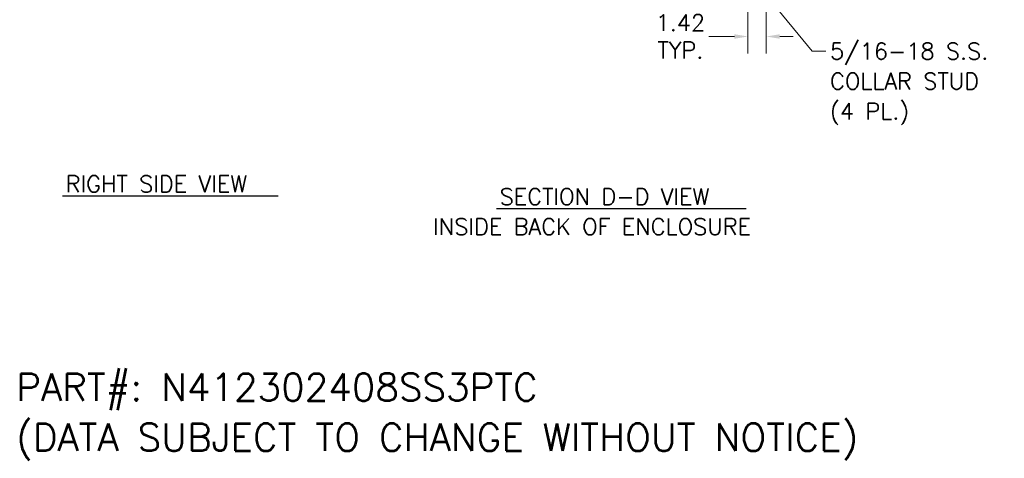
# Model space of a CAD drawing. Header units: inches. Extents: x 1 to 177, y 1 to 112.
# Tile 48 of 70: x 80 to 157, y 10 to 44. Entities that reach past the tile are written whole.
import ezdxf

# ---------------------------------------------------------------- set-up
doc = ezdxf.new("R2010")
doc.units = ezdxf.units.IN
doc.header["$LTSCALE"] = 10.666667
doc.header["$MEASUREMENT"] = 0
doc.layers.add('Dimension (ANSI)', color=7, linetype='Continuous', lineweight=13)
doc.layers.add('Symbol (ANSI)', color=7, linetype='Continuous', lineweight=18)
doc.styles.add('Note Text (ANSI)', font='RomanS.shx')
doc.styles.add('Text Style164', font='RomanS.shx')
doc.dimstyles.new('Default (ANSI)', dxfattribs={"dimscale": 10.666667, "dimtxt": 0.12, "dimasz": 0.098425, "dimexe": 0.125, "dimexo": 0.0625, "dimgap": 0.031496, "dimtad": 0, "dimtih": 1, "dimtoh": 1, "dimrnd": 1e-08, "dimzin": 0, "dimdsep": 46, "dimtxsty": 'Note Text (ANSI)', "dimcen": 0.09, "dimdle": 0.393701, "dimclrd": 256, "dimclre": 256, "dimclrt": 256, "dimadec": 0, "dimazin": 0, "dimtfac": 1, "dimtofl": 0, "dimtmove": 0, "dimatfit": 3, "dimfxl": 1, "dimtolj": 1, "dimtzin": 4, "dimlwd": -1, "dimlwe": -1, "dimarcsym": 0})
doc.dimstyles.new('Default (ANSI)$7', dxfattribs={"dimscale": 10.666667, "dimtxt": 0.12, "dimasz": 0.098425, "dimexe": 0.125, "dimexo": 0.0625, "dimgap": 0.031496, "dimtad": 0, "dimtih": 1, "dimtoh": 1, "dimrnd": 1e-08, "dimzin": 0, "dimdsep": 46, "dimtxsty": 'Note Text (ANSI)', "dimcen": 0.09, "dimdle": 0.393701, "dimclrd": 256, "dimclre": 256, "dimclrt": 256, "dimadec": 0, "dimazin": 0, "dimtfac": 1, "dimtofl": 0, "dimtmove": 0, "dimatfit": 3, "dimfxl": 1, "dimtolj": 1, "dimtzin": 4, "dimlwd": -1, "dimlwe": -1, "dimarcsym": 0})

# ---------------------------------------------------------------- blocks, each defined once
blk = doc.blocks.new('*D20')
at = {"layer": 'Defpoints', "color": 0, "transparency": 16777216}
for p in [(136.809, 47.47), (138.229, 46.13), (136.809, 42.537)]:
    blk.add_point(p, dxfattribs=at)
at = {"layer": 'Dimension (ANSI)', "transparency": 16777216}
for p, q in [((136.809, 46.803), (136.809, 41.204)), ((138.229, 45.463), (138.229, 41.204)), ((135.76, 42.537), (133.755, 42.537)), ((139.279, 42.537), (140.329, 42.537))]:
    blk.add_line(p, q, dxfattribs=at)
for points in [[(135.76, 42.712), (135.76, 42.362), (136.809, 42.537)], [(139.279, 42.712), (139.279, 42.362), (138.229, 42.537)]]:
    blk.add_solid(points, dxfattribs=at)
at = {"layer": 'Dimension (ANSI)', "transparency": 16777216, "insert": (131.56, 42.537), "char_height": 1.28, "attachment_point": 5, "style": 'Note Text (ANSI)'}
blk.add_mtext('\\A1;1.42{\\PTYP.}', dxfattribs=at)

msp = doc.modelspace()

# ---------------------------------------------------------------- linework, layer by layer
at = {"layer": 'Symbol (ANSI)', "lineweight": 30}
for p, q in [((83.583, 30.161), (100.322, 30.161)), ((117.283, 29.171), (136.669, 29.171))]:
    msp.add_line(p, q, dxfattribs=at)

# ---------------------------------------------------------------- texts
at = {"layer": 'Symbol (ANSI)', "attachment_point": 1, "line_spacing_factor": 1.093904, "style": 'Note Text (ANSI)'}
for s, insert, char_height, width in [('{5/16-18 S.S.\\PCOLLAR STUD\\P(4 PL.)}', (143.18, 42.033), 1.28, 14.27629), ('{\\fRomanS|b0|i0;\\H2.1333;PART#: N412302408SS3PTC\\P(DATA SUBJECT TO CHANGE WITHOUT NOTICE)\\P }', (79.988, 16.335), 2.13333, 81.07677)]:
    msp.add_mtext(s, dxfattribs=dict(at, insert=insert, char_height=char_height, width=width))
at = {"layer": 'Symbol (ANSI)', "insert": (83.828, 30.437), "char_height": 1.28, "attachment_point": 7, "line_spacing_factor": 1.806818, "style": 'Text Style164'}
msp.add_mtext('RIGHT SIDE VIEW', dxfattribs=at)
at = {"layer": 'Symbol (ANSI)', "char_height": 1.28, "attachment_point": 7}
for s, insert, style in [('SECTION D-D VIEW', (117.528, 29.447), 'Text Style164'), ('INSIDE BACK OF ENCLOSURE', (112.361, 27.113), 'Note Text (ANSI)')]:
    msp.add_mtext(s, dxfattribs=dict(at, insert=insert, style=style))

# ---------------------------------------------------------------- dimensions: what is measured, and where the dimension line sits
at = {"layer": 'Dimension (ANSI)'}
dim = msp.add_linear_dim(base=(136.809, 42.537), p1=(138.229, 46.13), p2=(136.809, 47.47), angle=180, text='<>{\\PTYP.}', dimstyle='Default (ANSI)', override={"dimtih": 0, "dimtoh": 0, "dimdec": 2, "dimtp": 0, "dimtm": 0, "dimtdec": 2, "dimatfit": 1}, dxfattribs=at)
dim.commit()
dim.dimension.update_dxf_attribs({"geometry": '*D20', "text_midpoint": (131.56, 42.537), "dimtype": 160})

# ---------------------------------------------------------------- leaders
at = {"layer": 'Symbol (ANSI)', "annotation_type": 0, "has_hookline": 1, "hookline_direction": 0, "text_width": 13.531}
msp.add_leader([(136.997, 47.26), (141.794, 41.393), (142.844, 41.393)], dimstyle='Default (ANSI)$7', override={"dimtad": 0}, dxfattribs=at)

doc.saveas('drawing.dxf')
